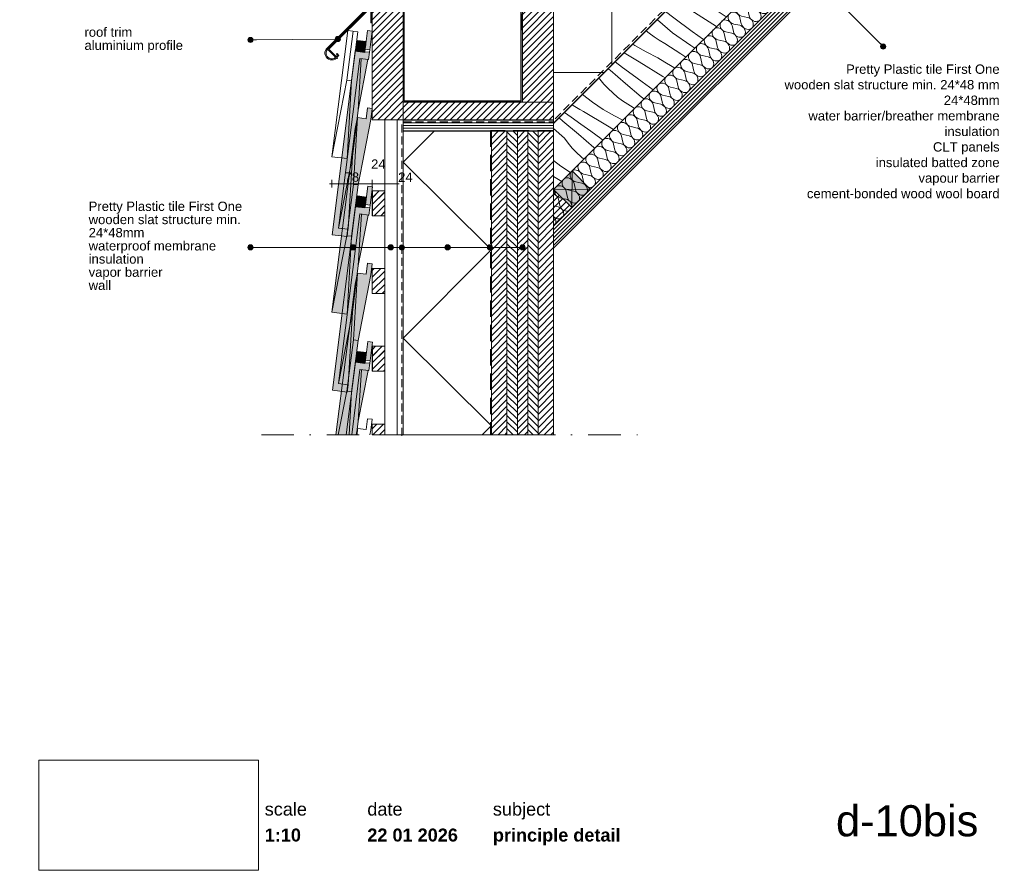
# Paper-space layout 'd-10bis principle detail' of a CAD drawing. Header units: millimetres. Extents: x 10 to 200, y 11 to 265.
# Tile 1 of 2: x 10 to 200, y 11 to 175. Entities that reach past the tile are written whole.
import ezdxf
from ezdxf.xclip import XClip

# ---------------------------------------------------------------- set-up
doc = ezdxf.new("R2010")
doc.units = ezdxf.units.MM
doc.header["$MEASUREMENT"] = 0
doc.header["$XCLIPFRAME"] = 0
for name, pattern in [('B0302', [12.51, 6.26, -3.125, 0, -3.125]), ('B0701', [2.3412, 1.56, -0.7812]), ('Streeplijn', [4.687, 3.125, -1.562]), ('Wipeout_Contour', [1000, 0, -1000])]:
    doc.linetypes.add(name, pattern=pattern)
for name, color, linetype in [('#01', 7, 'Continuous'), ('00 tegels', 7, 'Continuous'), ('Dim - 1_50_100', 7, 'Continuous'), ('Info - 1_50_100', 7, 'Continuous'), ('Info - 1_5_10', 7, 'Continuous'), ('Info - English', 7, 'Continuous')]:
    doc.layers.add(name, color=color, linetype=linetype)
doc.styles.add('GENERATED_STYLE_1', font='HelveticaNeue.ttc')
doc.styles.add('GENERATED_STYLE_2', font='HelveticaNeue.ttc')
doc.styles.add('GENERATED_STYLE_3', font='Helvetica.ttc')
picture_1 = doc.add_image_def('image1.png', size_in_pixel=(317, 159))
pattern_1 = [(45, (-843.179, -516.919), (-0.6363961, 0.6363961), [])]
pattern_2 = [(315, (-843.179, -516.919), (0.6363961, 0.6363961), [])]

# ---------------------------------------------------------------- blocks, each defined once
blk = doc.blocks.new('Drawing_1_1', base_point=(-200, 60))
at = {"color": 2, "linetype": 'Continuous', "lineweight": 0}
for s, insert, char_height, attachment_point, style in [('\\A1;{\\pql;\\fHelvetica Neue|b0|i0|c0|p0;\\W1.000000;scale}', (57.28, 24.14), 2.5, 1, 'GENERATED_STYLE_1'), ('\\A1;{\\pql;\\fHelvetica Neue|b0|i0|c0|p0;\\W1.000000;date}', (77.08, 24.14), 2.5, 1, 'GENERATED_STYLE_1'), ('\\A1;{\\pql;\\fHelvetica Neue|b0|i0|c0|p0;\\W1.000000;subject}', (101.31, 24.14), 2.5, 1, 'GENERATED_STYLE_1'), ('\\A1;{\\pqr;\\fHelvetica Neue|b0|i0|c0|p0;\\W1.000000;d-10bis}', (195, 23.65), 6, 3, 'GENERATED_STYLE_1'), ('\\A1;{\\pql;\\fHelvetica Neue|b1|i0|c0|p0;\\W1.000000;1:10}', (57.28, 19.14), 2.5, 1, 'GENERATED_STYLE_2'), ('\\A1;{\\pql;\\fHelvetica Neue|b1|i0|c0|p0;\\W1.000000;22 01 2026}', (77.08, 19.14), 2.5, 1, 'GENERATED_STYLE_2'), ('\\A1;{\\pql;\\fHelvetica Neue|b1|i0|c0|p0;\\W1.000000;principle detail}', (101.31, 19.14), 2.5, 1, 'GENERATED_STYLE_2')]:
    blk.add_mtext(s, dxfattribs=dict(at, insert=insert, char_height=char_height, attachment_point=attachment_point, style=style))
at = {"color": 254, "linetype": 'Wipeout_Contour', "lineweight": 0, "ltscale": 174.062972}
blk.add_wipeout([(13.71, 11.09), (56.11, 11.09), (56.11, 32.35), (13.71, 32.35)], dxfattribs=at)
at = {"color": 9, "lineweight": 0}
image = blk.add_image(picture_1, insert=(13.71, 11.09), size_in_units=(42.4, 21.27), dxfattribs=at)
image.set_boundary_path([(-0.5, -0.5), (316.5, 158.5)])
blk = doc.blocks.new('*X3')
at = {"layer": 'Info - 1_50_100', "color": 1, "linetype": 'Continuous', "lineweight": 0}
for p, q in [((165.25, 204.71), (163.7, 205.85)), ((164.85, 202.22), (162.07, 204.22)), ((167.63, 202.96), (165.25, 204.71)), ((162.11, 201.51), (160.47, 202.62)), ((165.17, 199.38), (162.11, 201.51)), ((168.31, 199.67), (164.85, 202.22)), ((159.73, 199.69), (158.4, 200.56)), ((161.09, 198.78), (159.73, 199.69)), ((169.41, 198.84), (168.31, 199.67)), ((156.94, 198.34), (156.48, 198.64)), ((161.38, 195.3), (156.94, 198.34)), ((162.44, 197.85), (161.09, 198.78)), ((164.66, 196.28), (162.43, 197.85)), ((167.96, 197.39), (165.17, 199.38)), ((155.57, 195), (154, 196.15)), ((165.93, 195.36), (164.66, 196.28)), ((155.26, 192.39), (152.31, 194.47)), ((159.14, 192.37), (155.57, 195)), ((163.99, 193.42), (161.38, 195.3)), ((152.93, 191.25), (150.61, 192.77)), ((158.74, 189.88), (155.26, 192.39)), ((161.34, 190.76), (159.14, 192.37)), ((149.51, 190), (148.48, 190.64)), ((156.01, 189.17), (152.93, 191.25)), ((150.83, 186), (146.6, 188.76)), ((150.89, 189.13), (149.51, 190)), ((152.26, 188.24), (150.89, 189.13)), ((153.63, 187.35), (152.26, 188.24)), ((158.21, 187.64), (156.01, 189.17)), ((159.73, 189.15), (158.74, 189.88)), ((145.89, 185.28), (144.3, 186.45)), ((154.98, 186.44), (153.63, 187.35)), ((156.19, 185.61), (154.98, 186.44)), ((145.64, 182.53), (142.53, 184.68)), ((149.47, 182.66), (145.89, 185.28)), ((154.24, 183.67), (150.83, 186)), ((143.71, 180.95), (140.71, 182.86)), ((149.15, 180.05), (145.64, 182.53)), ((151.64, 181.06), (149.47, 182.66)), ((139.21, 180.2), (138.43, 180.59)), ((146.82, 178.91), (143.71, 180.95)), ((140.22, 176.6), (136.65, 178.8)), ((140.62, 179.37), (139.21, 180.2)), ((142.01, 178.52), (140.62, 179.37)), ((148.41, 177.84), (146.82, 178.91)), ((150.01, 179.44), (149.15, 180.05)), ((136.22, 175.56), (134.59, 176.75)), ((143.4, 177.66), (142.01, 178.52)), ((144.78, 176.79), (143.4, 177.66)), ((146.16, 175.9), (144.78, 176.79)), ((136, 172.63), (133.05, 175.2)), ((139.79, 172.94), (136.22, 175.56)), ((144.43, 173.86), (140.22, 176.6)), ((146.35, 175.78), (146.16, 175.9)), ((131.46, 172.62), (130.92, 173.07)), ((141.94, 171.36), (139.79, 172.94)), ((132.42, 171.89), (131.46, 172.62)), ((133.43, 171.22), (132.42, 171.89)), ((134.47, 170.61), (133.43, 171.22)), ((139.54, 170.19), (136, 172.63)), ((128.72, 170.23), (128.33, 170.49)), ((130.88, 168.97), (128.72, 170.23)), ((137.61, 168.61), (134.47, 170.61)), ((140.26, 169.68), (139.54, 170.19)), ((129.53, 167.09), (126.63, 168.79)), ((133.11, 167.86), (130.88, 168.97)), ((134.51, 167.03), (133.11, 167.86)), ((138.56, 167.99), (137.61, 168.61)), ((123.94, 165.43), (123.58, 165.73)), ((126.93, 162.88), (123.94, 165.43)), ((126.31, 166), (124.88, 167.04)), ((128.21, 164.61), (126.31, 166)), ((134.11, 164.26), (129.53, 167.09)), ((135.91, 166.18), (134.51, 167.03)), ((136.43, 165.86), (135.91, 166.18)), ((121.94, 163.7), (121.77, 163.93)), ((122.72, 162.77), (121.94, 163.7)), ((130.11, 163.22), (128.21, 164.61)), ((134.55, 163.98), (134.11, 164.26)), ((123.55, 161.89), (122.72, 162.77)), ((124.43, 161.06), (123.55, 161.89)), ((129.9, 160.29), (126.93, 162.88)), ((132.24, 161.66), (130.11, 163.22)), ((120.54, 159.28), (118.61, 160.77)), ((125.35, 160.28), (124.43, 161.06)), ((126.32, 159.55), (125.35, 160.28)), ((130.47, 159.9), (129.9, 160.29)), ((116.79, 158.66), (116.61, 158.77)), ((117.45, 158.25), (116.79, 158.66)), ((118.12, 157.85), (117.45, 158.25)), ((118.79, 157.47), (118.12, 157.85)), ((122.61, 157.89), (120.54, 159.28)), ((124.77, 156.63), (122.61, 157.89)), ((127.33, 158.88), (126.32, 159.55)), ((128.37, 158.27), (127.33, 158.88)), ((128.66, 158.09), (128.37, 158.27)), ((114.82, 155.63), (114.08, 156.24)), ((116.4, 156.42), (115.16, 157.31)), ((118.3, 155.04), (116.4, 156.42)), ((123.43, 154.75), (118.79, 157.47)), ((126.4, 155.82), (124.77, 156.63)), ((115.11, 152.33), (113.03, 154.22)), ((117.83, 153.09), (114.82, 155.63)), ((120.21, 153.66), (118.3, 155.04)), ((124.6, 154.03), (123.43, 154.75)), ((115.84, 151.36), (115.11, 152.33)), ((120.82, 150.54), (117.83, 153.09)), ((122.11, 152.27), (120.21, 153.66)), ((122.53, 151.96), (122.11, 152.27)), ((116.62, 150.43), (115.84, 151.36)), ((117.45, 149.55), (116.62, 150.43)), ((120.98, 150.4), (120.82, 150.54)), ((118.33, 148.72), (117.45, 149.55)), ((118.85, 148.28), (118.33, 148.72)), ((114.44, 146.94), (113.03, 148.03)), ((116.28, 145.7), (114.44, 146.94)), ((114.59, 144.01), (113.03, 144.93))]:
    blk.add_line(p, q, dxfattribs=at)
blk = doc.blocks.new('*X4')
at = {"layer": 'Info - 1_50_100', "color": 9, "linetype": 'Continuous', "lineweight": 0}
for p, q in [((172.1, 197.27), (171.84, 198.43)), ((170.57, 195.74), (170.32, 196.91)), ((171.79, 196.96), (170.62, 197.21)), ((167.53, 192.7), (167.27, 193.86)), ((168.74, 193.91), (167.58, 194.17)), ((169.05, 194.22), (168.79, 195.39)), ((170.27, 195.44), (169.1, 195.69)), ((166, 191.17), (165.75, 192.34)), ((167.22, 192.39), (166.05, 192.64)), ((164.48, 189.65), (164.22, 190.82)), ((165.7, 190.87), (164.53, 191.12)), ((162.95, 188.12), (162.7, 189.29)), ((164.17, 189.34), (163.01, 189.6)), ((159.91, 185.08), (159.65, 186.25)), ((161.13, 186.3), (159.96, 186.55)), ((161.43, 186.6), (161.18, 187.77)), ((162.65, 187.82), (161.48, 188.07)), ((158.38, 183.55), (158.13, 184.72)), ((159.6, 184.77), (158.44, 185.03)), ((156.86, 182.03), (156.61, 183.2)), ((158.08, 183.25), (156.91, 183.5)), ((155.34, 180.51), (155.08, 181.68)), ((156.56, 181.73), (155.39, 181.98)), ((152.29, 177.46), (152.04, 178.63)), ((153.51, 178.68), (152.34, 178.93)), ((153.81, 178.98), (153.56, 180.15)), ((155.03, 180.2), (153.86, 180.46)), ((150.77, 175.94), (150.51, 177.1)), ((151.99, 177.16), (150.82, 177.41)), ((149.24, 174.41), (148.99, 175.58)), ((150.46, 175.63), (149.29, 175.89)), ((147.72, 172.89), (147.47, 174.06)), ((148.94, 174.11), (147.77, 174.36)), ((144.67, 169.84), (144.42, 171.01)), ((145.89, 171.06), (144.72, 171.32)), ((146.2, 171.37), (145.94, 172.53)), ((147.42, 172.59), (146.25, 172.84)), ((143.15, 168.32), (142.9, 169.49)), ((144.37, 169.54), (143.2, 169.79)), ((141.63, 166.8), (141.37, 167.96)), ((142.84, 168.01), (141.68, 168.27)), ((140.1, 165.27), (139.85, 166.44)), ((141.32, 166.49), (140.15, 166.75)), ((138.27, 163.44), (137.11, 163.7)), ((138.58, 163.75), (138.33, 164.92)), ((139.8, 164.97), (138.63, 165.22)), ((135.53, 160.7), (135.28, 161.87)), ((136.75, 161.92), (135.58, 162.17)), ((137.06, 162.23), (136.8, 163.39)), ((134.01, 159.18), (133.75, 160.35)), ((135.23, 160.4), (134.06, 160.65)), ((132.49, 157.66), (132.23, 158.82)), ((133.7, 158.87), (132.54, 159.13)), ((130.66, 155.83), (129.49, 156.08)), ((130.96, 156.13), (130.71, 157.3)), ((132.18, 157.35), (131.01, 157.6)), ((127.91, 153.08), (127.66, 154.25)), ((129.13, 154.3), (127.97, 154.56)), ((129.44, 154.61), (129.18, 155.78)), ((126.39, 151.56), (126.14, 152.73)), ((127.61, 152.78), (126.44, 153.03)), ((124.87, 150.04), (124.61, 151.21)), ((126.09, 151.26), (124.92, 151.51)), ((123.04, 148.21), (121.87, 148.46)), ((123.34, 148.51), (123.09, 149.68)), ((124.56, 149.73), (123.4, 149.99)), ((120.3, 145.47), (120.04, 146.64)), ((121.52, 146.69), (120.35, 146.94)), ((121.82, 146.99), (121.57, 148.16)), ((118.77, 143.94), (118.52, 145.11)), ((119.99, 145.16), (118.82, 145.42)), ((117.25, 142.42), (117, 143.59)), ((118.47, 143.64), (117.3, 143.89)), ((115.42, 140.59), (114.25, 140.85)), ((115.73, 140.9), (115.47, 142.06)), ((116.95, 142.12), (115.78, 142.37)), ((113.9, 139.07), (113.03, 139.26)), ((114.2, 139.37), (113.95, 140.54))]:
    blk.add_line(p, q, dxfattribs=at)
for centre, start_param, end_param in [((170.7, 198.36), 4.068888, 6.185981), ((169.18, 196.83), 0.097204, 2.214297), ((169.18, 196.83), 4.068888, 6.185981), ((170.7, 198.36), 0.097204, 2.214297), ((172.22, 199.88), 1.436385, 1.705208), ((167.65, 195.31), 0.097204, 2.214297), ((167.65, 195.31), 4.068888, 6.185981), ((171.71, 195.82), 0.927295, 2.955473), ((171.71, 195.82), 3.327712, 5.35589), ((173.24, 197.34), 0.927295, 2.955473), ((166.13, 193.79), 0.097204, 2.214297), ((166.13, 193.79), 4.068888, 6.185981), ((168.67, 192.77), 3.327712, 5.35589), ((170.19, 194.29), 0.927295, 2.955473), ((170.19, 194.29), 3.327712, 5.35589), ((163.08, 190.74), 4.068888, 6.185981), ((164.61, 192.26), 0.097204, 2.214297), ((164.61, 192.26), 4.068888, 6.185981), ((167.14, 191.25), 3.327712, 5.35589), ((168.67, 192.77), 0.927295, 2.955473), ((161.56, 189.22), 0.097204, 2.214297), ((161.56, 189.22), 4.068888, 6.185981), ((163.08, 190.74), 0.097204, 2.214297), ((165.62, 189.72), 3.327712, 5.35589), ((167.14, 191.25), 0.927295, 2.955473), ((160.03, 187.69), 0.097204, 2.214297), ((160.03, 187.69), 4.068888, 6.185981), ((164.1, 188.2), 0.927295, 2.955473), ((164.1, 188.2), 3.327712, 5.35589), ((165.62, 189.72), 0.927295, 2.955473), ((158.51, 186.17), 0.097204, 2.214297), ((158.51, 186.17), 4.068888, 6.185981), ((161.05, 185.15), 3.327712, 5.35589), ((162.57, 186.68), 0.927295, 2.955473), ((162.57, 186.68), 3.327712, 5.35589), ((155.46, 183.12), 4.068888, 6.185981), ((156.99, 184.65), 0.097204, 2.214297), ((156.99, 184.65), 4.068888, 6.185981), ((159.53, 183.63), 3.327712, 5.35589), ((161.05, 185.15), 0.927295, 2.955473), ((153.94, 181.6), 0.097204, 2.214297), ((153.94, 181.6), 4.068888, 6.185981), ((155.46, 183.12), 0.097204, 2.214297), ((158, 182.11), 3.327712, 5.35589), ((159.53, 183.63), 0.927295, 2.955473), ((152.42, 180.08), 0.097204, 2.214297), ((152.42, 180.08), 4.068888, 6.185981), ((156.48, 180.58), 0.927295, 2.955473), ((156.48, 180.58), 3.327712, 5.35589), ((158, 182.11), 0.927295, 2.955473), ((150.89, 178.55), 0.097204, 2.214297), ((150.89, 178.55), 4.068888, 6.185981), ((153.43, 177.54), 3.327712, 5.35589), ((154.96, 179.06), 0.927295, 2.955473), ((154.96, 179.06), 3.327712, 5.35589), ((147.85, 175.51), 4.068888, 6.185981), ((149.37, 177.03), 0.097204, 2.214297), ((149.37, 177.03), 4.068888, 6.185981), ((151.91, 176.01), 3.327712, 5.35589), ((153.43, 177.54), 0.927295, 2.955473), ((146.32, 173.98), 4.068888, 6.185981), ((147.85, 175.51), 0.097204, 2.214297), ((150.39, 174.49), 3.327712, 5.35589), ((151.91, 176.01), 0.927295, 2.955473), ((144.8, 172.46), 0.097204, 2.214297), ((144.8, 172.46), 4.068888, 6.185981), ((146.32, 173.98), 0.097204, 2.214297), ((148.86, 172.97), 3.327712, 5.35589), ((150.39, 174.49), 0.927295, 2.955473), ((143.28, 170.93), 0.097204, 2.214297), ((143.28, 170.93), 4.068888, 6.185981), ((145.82, 169.92), 3.327712, 5.35589), ((147.34, 171.44), 0.927295, 2.955473), ((147.34, 171.44), 3.327712, 5.35589), ((148.86, 172.97), 0.927295, 2.955473), ((140.23, 167.89), 4.068888, 6.185981), ((141.75, 169.41), 0.097204, 2.214297), ((141.75, 169.41), 4.068888, 6.185981), ((144.29, 168.4), 3.327712, 5.35589), ((145.82, 169.92), 0.927295, 2.955473), ((138.71, 166.36), 4.068888, 6.185981), ((140.23, 167.89), 0.097204, 2.214297), ((142.77, 166.87), 3.327712, 5.35589), ((144.29, 168.4), 0.927295, 2.955473), ((137.18, 164.84), 0.097204, 2.214297), ((137.18, 164.84), 4.068888, 6.185981), ((138.71, 166.36), 0.097204, 2.214297), ((141.25, 165.35), 3.327712, 5.35589), ((142.77, 166.87), 0.927295, 2.955473), ((135.66, 163.32), 0.097204, 2.214297), ((135.66, 163.32), 4.068888, 6.185981), ((138.2, 162.3), 3.327712, 5.35589), ((139.72, 163.83), 0.927295, 2.955473), ((139.72, 163.83), 3.327712, 5.35589), ((141.25, 165.35), 0.927295, 2.955473), ((132.61, 160.27), 4.068888, 6.185981), ((134.14, 161.79), 0.097204, 2.214297), ((134.14, 161.79), 4.068888, 6.185981), ((136.67, 160.78), 3.327712, 5.35589), ((138.2, 162.3), 0.927295, 2.955473), ((131.09, 158.75), 4.068888, 6.185981), ((132.61, 160.27), 0.097204, 2.214297), ((135.15, 159.25), 3.327712, 5.35589), ((136.67, 160.78), 0.927295, 2.955473), ((129.57, 157.22), 0.097204, 2.214297), ((129.57, 157.22), 4.068888, 6.185981), ((131.09, 158.75), 0.097204, 2.214297), ((133.63, 157.73), 3.327712, 5.35589), ((135.15, 159.25), 0.927295, 2.955473), ((128.04, 155.7), 0.097204, 2.214297), ((128.04, 155.7), 4.068888, 6.185981), ((130.58, 154.68), 3.327712, 5.35589), ((132.1, 156.21), 0.927295, 2.955473), ((132.1, 156.21), 3.327712, 5.35589), ((133.63, 157.73), 0.927295, 2.955473), ((126.52, 154.18), 0.097204, 2.214297), ((126.52, 154.18), 4.068888, 6.185981), ((129.06, 153.16), 3.327712, 5.35589), ((130.58, 154.68), 0.927295, 2.955473), ((123.47, 151.13), 4.068888, 6.185981), ((124.99, 152.65), 0.097204, 2.214297), ((124.99, 152.65), 4.068888, 6.185981), ((127.53, 151.64), 3.327712, 5.35589), ((129.06, 153.16), 0.927295, 2.955473), ((121.95, 149.61), 0.097204, 2.214297), ((121.95, 149.61), 4.068888, 6.185981), ((123.47, 151.13), 0.097204, 2.214297), ((126.01, 150.11), 3.327712, 5.35589), ((127.53, 151.64), 0.927295, 2.955473), ((120.42, 148.08), 0.097204, 2.214297), ((120.42, 148.08), 4.068888, 6.185981), ((122.96, 147.07), 3.327712, 5.35589), ((124.49, 148.59), 0.927295, 2.955473), ((124.49, 148.59), 3.327712, 5.35589), ((126.01, 150.11), 0.927295, 2.955473), ((118.9, 146.56), 0.097204, 2.214297), ((118.9, 146.56), 4.068888, 6.185981), ((121.44, 145.54), 3.327712, 5.35589), ((122.96, 147.07), 0.927295, 2.955473), ((115.85, 143.51), 4.068888, 6.185981), ((117.38, 145.04), 0.097204, 2.214297), ((117.38, 145.04), 4.068888, 6.185981), ((119.92, 144.02), 3.327712, 5.35589), ((121.44, 145.54), 0.927295, 2.955473), ((114.33, 141.99), 0.097204, 2.214297), ((114.33, 141.99), 4.068888, 6.185981), ((115.85, 143.51), 0.097204, 2.214297), ((118.39, 142.5), 3.327712, 5.35589), ((119.92, 144.02), 0.927295, 2.955473), ((112.81, 140.47), 4.068888, 5.233049), ((116.87, 140.97), 0.927295, 2.955473), ((116.87, 140.97), 3.327712, 5.35589), ((118.39, 142.5), 0.927295, 2.955473), ((113.82, 137.93), 3.327712, 5.35589), ((115.35, 139.45), 0.927295, 2.955473), ((115.35, 139.45), 3.327712, 5.35589), ((113.82, 137.93), 1.530269, 2.955473), ((112.3, 136.4), 3.327712, 4.751554), ((112.3, 136.4), 2.9488, 2.955473)]:
    blk.add_ellipse(centre, major_axis=(-0.889, 0.889), ratio=0.85707, start_param=start_param, end_param=end_param, dxfattribs=at)
blk = doc.blocks.new('Drawing_2_1', base_point=(-843.18, -516.92))
at = {"color": 254, "linetype": 'Wipeout_Contour', "lineweight": 0, "ltscale": 876.726044}
blk.add_wipeout([(10, 67.88), (200, 67.88), (200, 265.21), (10, 265.21)], dxfattribs=at)
at = {"layer": '#01', "linetype": 'Continuous', "lineweight": 0, "true_color": 0x000000}
for points in [[(54.02, 171.29), (54.06, 171.1), (54.16, 170.94), (54.33, 170.83), (54.52, 170.79), (54.71, 170.83), (54.87, 170.94), (54.98, 171.1), (55.02, 171.29), (54.98, 171.48), (54.87, 171.64), (54.71, 171.75), (54.52, 171.79), (54.33, 171.75), (54.16, 171.64), (54.06, 171.48)], [(70.89, 171.47), (70.93, 171.28), (71.04, 171.11), (71.2, 171.01), (71.39, 170.97), (71.58, 171.01), (71.74, 171.11), (71.85, 171.28), (71.89, 171.47), (71.85, 171.66), (71.74, 171.82), (71.58, 171.93), (71.39, 171.97), (71.2, 171.93), (71.04, 171.82), (70.93, 171.66)], [(176.14, 170.02), (176.18, 169.83), (176.29, 169.67), (176.45, 169.56), (176.64, 169.52), (176.83, 169.56), (176.99, 169.67), (177.1, 169.83), (177.14, 170.02), (177.1, 170.21), (176.99, 170.38), (176.83, 170.49), (176.64, 170.52), (176.45, 170.49), (176.29, 170.38), (176.18, 170.21)], [(54.02, 131.27), (54.06, 131.08), (54.16, 130.92), (54.33, 130.81), (54.52, 130.77), (54.71, 130.81), (54.87, 130.92), (54.98, 131.08), (55.02, 131.27), (54.98, 131.46), (54.87, 131.62), (54.71, 131.73), (54.52, 131.77), (54.33, 131.73), (54.16, 131.62), (54.06, 131.46)], [(73.84, 131.27), (73.88, 131.08), (73.99, 130.92), (74.15, 130.81), (74.34, 130.77), (74.53, 130.81), (74.7, 130.92), (74.8, 131.08), (74.84, 131.27), (74.8, 131.46), (74.7, 131.62), (74.53, 131.73), (74.34, 131.77), (74.15, 131.73), (73.99, 131.62), (73.88, 131.46)], [(81.09, 131.27), (81.13, 131.08), (81.24, 130.92), (81.4, 130.81), (81.59, 130.77), (81.79, 130.81), (81.95, 130.92), (82.06, 131.08), (82.09, 131.27), (82.06, 131.46), (81.95, 131.62), (81.79, 131.73), (81.59, 131.77), (81.4, 131.73), (81.24, 131.62), (81.13, 131.46)], [(83.23, 131.24), (83.27, 131.05), (83.37, 130.89), (83.54, 130.78), (83.73, 130.74), (83.92, 130.78), (84.08, 130.89), (84.19, 131.05), (84.23, 131.24), (84.19, 131.44), (84.08, 131.6), (83.92, 131.71), (83.73, 131.74), (83.54, 131.71), (83.37, 131.6), (83.27, 131.44)], [(92.08, 131.27), (92.12, 131.08), (92.23, 130.92), (92.39, 130.81), (92.58, 130.77), (92.77, 130.81), (92.93, 130.92), (93.04, 131.08), (93.08, 131.27), (93.04, 131.46), (92.93, 131.62), (92.77, 131.73), (92.58, 131.77), (92.39, 131.73), (92.23, 131.62), (92.12, 131.46)], [(100.23, 131.27), (100.27, 131.08), (100.37, 130.92), (100.54, 130.81), (100.73, 130.77), (100.92, 130.81), (101.08, 130.92), (101.19, 131.08), (101.23, 131.27), (101.19, 131.46), (101.08, 131.62), (100.92, 131.73), (100.73, 131.77), (100.54, 131.73), (100.37, 131.62), (100.27, 131.46)], [(106.54, 131.27), (106.58, 131.08), (106.69, 130.92), (106.85, 130.81), (107.04, 130.77), (107.23, 130.81), (107.4, 130.92), (107.5, 131.08), (107.54, 131.27), (107.5, 131.46), (107.4, 131.62), (107.23, 131.73), (107.04, 131.77), (106.85, 131.73), (106.69, 131.62), (106.58, 131.46)]]:
    blk.add_hatch(color=18, dxfattribs=at).paths.add_polyline_path(points)
at = {"layer": '00 tegels', "linetype": 'Continuous', "lineweight": 0, "true_color": 0xe4e7e8}
for points in [[(78.03, 172.97), (77.13, 173.08), (76.68, 169.51), (77.58, 169.4)], [(78.03, 172.97), (77.13, 173.08), (76.68, 169.51), (77.58, 169.4)], [(73.18, 133.36), (73.35, 134.76), (71.5, 135), (75.62, 167.71), (77.34, 167.49), (77.52, 168.91), (76.62, 169.02), (76.6, 168.87), (74.76, 169.1), (70.3, 133.72)], [(73.18, 133.36), (73.35, 134.76), (71.5, 135), (75.62, 167.71), (77.34, 167.49), (77.52, 168.91), (76.62, 169.02), (76.6, 168.87), (74.76, 169.1), (70.3, 133.72)], [(78.06, 142.97), (77.16, 143.08), (76.71, 139.51), (77.61, 139.4)], [(78.06, 142.97), (77.16, 143.08), (76.71, 139.51), (77.61, 139.4)], [(73.21, 103.36), (73.38, 104.76), (71.53, 105), (75.66, 137.71), (77.37, 137.49), (77.55, 138.91), (76.65, 139.02), (76.63, 138.87), (74.79, 139.1), (70.33, 103.72)], [(73.21, 103.36), (73.38, 104.76), (71.53, 105), (75.66, 137.71), (77.37, 137.49), (77.55, 138.91), (76.65, 139.02), (76.63, 138.87), (74.79, 139.1), (70.33, 103.72)], [(78.06, 112.97), (77.16, 113.08), (76.71, 109.51), (77.61, 109.4)], [(74.07, 95.11), (75.66, 107.71), (77.37, 107.49), (77.55, 108.91), (76.65, 109.02), (76.63, 108.87), (74.79, 109.1), (73.03, 95.11)]]:
    blk.add_hatch(color=254, dxfattribs=at).paths.add_polyline_path(points)
at = {"layer": '00 tegels', "linetype": 'Continuous', "lineweight": 0, "true_color": 0xffffff}
for points in [[(73.18, 118.39), (74.05, 133.4), (75.3, 143.32), (77.76, 155.97), (78.03, 158.09), (77.13, 158.21), (76.87, 156.1), (75.17, 156.32), (74.75, 154.2), (70.21, 118.76)], [(73.57, 95.11), (74.05, 103.4), (75.3, 113.32), (77.76, 125.97), (78.03, 128.09), (77.13, 128.21), (76.87, 126.1), (75.17, 126.32), (74.75, 124.2), (71.02, 95.11)]]:
    blk.add_hatch(color=7, dxfattribs=at).paths.add_polyline_path(points)
at = {"layer": 'Info - 1_50_100', "linetype": 'Continuous', "lineweight": 0, "true_color": 0x000000}
h = blk.add_hatch(dxfattribs=at)
h.set_pattern_fill('415_Isolatie_ruit_0001', color=18, style=0, pattern_type=2)
h.set_pattern_definition([(89.85, (148.23, 188.964), (-23.936, 0.063), []), (359.85, (148.23, 188.964), (0.064, 24.063), [])])
h.paths.add_polyline_path([(164.18, 206.41), (146.69, 223.91), (113.03, 191.24), (113.03, 155.25)])
h = blk.add_hatch(dxfattribs=at)
h.set_pattern_fill('930_Lijnen_vert_200_0001', color=18, style=0, pattern_type=2)
h.set_pattern_definition([(225, (180.6338, 188.4227), (-0.3850825, 0.3850825), [])])
h.paths.add_polyline_path([(176.24, 194.35), (174.12, 196.48), (113.03, 135.38), (113.03, 131.14)])
h = blk.add_hatch(dxfattribs=at)
h.set_pattern_fill('325_Houtachtig_plaatmate_E0', color=18, style=0, pattern_type=2)
h.set_pattern_definition([(0, (167.1837, 154.78106), (0, 0.5), [])])
h.paths.add_polyline_path([(113.03, 153.68), (113.03, 155.88), (84.03, 155.88), (84.03, 153.68)])
h = blk.add_hatch(dxfattribs=at)
h.set_pattern_fill('415_Isolatie_ruit_0001', color=18, style=0, pattern_type=2)
h.set_pattern_definition([(45.15, (84.026, 147.692), (-16.97, 16.881), []), (135.15, (84.026, 147.692), (16.97, 17.06), [])])
h.paths.add_polyline_path([(84.03, 153.68), (84.03, 95.11), (101.03, 95.11), (101.03, 153.68)])
h = blk.add_hatch(dxfattribs=at)
h.set_pattern_fill('310_Naaldhout__01__0001', color=18, style=0, pattern_type=2)
h.set_pattern_definition(pattern_1)
h.paths.add_polyline_path([(101.03, 153.68), (101.03, 95.11), (104.03, 95.11), (104.03, 153.68)])
h = blk.add_hatch(dxfattribs=at)
h.set_pattern_fill('310_Naaldhout__02__0001', color=18, style=0, pattern_type=2)
h.set_pattern_definition(pattern_2)
h.paths.add_polyline_path([(104.03, 153.68), (104.03, 95.11), (106.03, 95.11), (106.03, 153.68)])
h = blk.add_hatch(dxfattribs=at)
h.set_pattern_fill('310_Naaldhout__01__0001', color=18, style=0, pattern_type=2)
h.set_pattern_definition(pattern_1)
h.paths.add_polyline_path([(106.03, 153.68), (106.03, 95.11), (108.03, 95.11), (108.03, 153.68)])
h = blk.add_hatch(dxfattribs=at)
h.set_pattern_fill('310_Naaldhout__02__0001', color=18, style=0, pattern_type=2)
h.set_pattern_definition(pattern_2)
h.paths.add_polyline_path([(108.03, 153.68), (108.03, 95.11), (110.03, 95.11), (110.03, 153.68)])
h = blk.add_hatch(dxfattribs=at)
h.set_pattern_fill('310_Naaldhout__01__0001', color=18, style=0, pattern_type=2)
h.set_pattern_definition(pattern_1)
h.paths.add_polyline_path([(110.03, 153.68), (110.03, 95.11), (113.03, 95.11), (113.03, 153.68)])
at = {"layer": 'Info - 1_50_100', "linetype": 'Continuous', "lineweight": 0, "true_color": 0xffffff}
blk.add_hatch(color=7, dxfattribs=at).paths.add_polyline_path([(120.09, 142.51), (116.58, 146.01), (113.03, 142.45), (116.53, 138.95)])
at = {"layer": 'Info - 1_5_10', "linetype": 'Continuous', "lineweight": 0, "true_color": 0x99a3a6}
h = blk.add_hatch(dxfattribs=at)
h.set_pattern_fill('310_Naaldhout__01__0001', color=253, style=0, pattern_type=2)
h.set_pattern_definition(pattern_1)
h.paths.add_polyline_path([(107.03, 185.24), (107.03, 159.28), (113.03, 159.28), (113.03, 191.24)])
h = blk.add_hatch(dxfattribs=at)
h.set_pattern_fill('310_Naaldhout__01__0001', color=253, style=0, pattern_type=2)
h.set_pattern_definition(pattern_1)
h.paths.add_polyline_path([(78.03, 178.1), (78.03, 155.88), (84.03, 155.88), (84.03, 184.1)])
at = {"layer": 'Info - 1_5_10', "linetype": 'Continuous', "lineweight": 0, "true_color": 0xe9ebeb}
for points in [[(75.16, 171.19), (74.76, 169.1), (76.6, 168.87), (76.87, 170.97)], [(75.16, 171.19), (74.76, 169.1), (76.6, 168.87), (76.87, 170.97)], [(75.5, 167.72), (71.5, 135), (73.35, 134.76), (74.18, 148.77), (75.31, 157.77), (77.2, 167.51)], [(75.5, 167.72), (71.5, 135), (73.35, 134.76), (74.18, 148.77), (75.31, 157.77), (77.2, 167.51)], [(75.2, 141.19), (74.79, 139.1), (76.63, 138.87), (76.9, 140.97)], [(75.2, 141.19), (74.79, 139.1), (76.63, 138.87), (76.9, 140.97)], [(75.53, 137.72), (71.53, 105), (73.38, 104.76), (74.21, 118.77), (75.34, 127.77), (77.24, 137.51)], [(75.53, 137.72), (71.53, 105), (73.38, 104.76), (74.21, 118.77), (75.34, 127.77), (77.24, 137.51)], [(75.2, 111.19), (74.79, 109.1), (76.63, 108.87), (76.9, 110.97)], [(75.53, 107.72), (73.99, 95.11), (75.01, 95.11), (75.34, 97.77), (77.24, 107.51)]]:
    blk.add_hatch(color=254, dxfattribs=at).paths.add_polyline_path(points)
at = {"layer": 'Info - 1_5_10', "linetype": 'Continuous', "lineweight": 0, "true_color": 0x99a3a6}
h = blk.add_hatch(dxfattribs=at)
h.set_pattern_fill('310_Naaldhout__01__0001', color=253, style=0, pattern_type=2)
h.set_pattern_definition(pattern_1)
h.paths.add_polyline_path([(84.03, 159.28), (84.03, 155.88), (113.03, 155.88), (113.03, 159.28)])
h = blk.add_hatch(dxfattribs=at)
h.set_pattern_fill('310_Naaldhout__01__0001', color=253, style=0, pattern_type=2)
h.set_pattern_definition(pattern_1)
h.paths.add_polyline_path([(78.03, 142.18), (78.03, 137.38), (80.43, 137.38), (80.43, 142.18)])
h = blk.add_hatch(dxfattribs=at)
h.set_pattern_fill('310_Naaldhout__01__0001', color=253, style=0, pattern_type=2)
h.set_pattern_definition(pattern_1)
h.paths.add_polyline_path([(78.06, 142.18), (78.06, 137.38), (80.46, 137.38), (80.46, 142.18)])
h = blk.add_hatch(dxfattribs=at)
h.set_pattern_fill('310_Naaldhout__01__0001', color=253, style=0, pattern_type=2)
h.set_pattern_definition(pattern_1)
h.paths.add_polyline_path([(113.03, 135.52), (116.52, 138.96), (113.03, 142.45), (113.03, 137.17)])
h = blk.add_hatch(dxfattribs=at)
h.set_pattern_fill('310_Naaldhout__01__0001', color=253, style=0, pattern_type=2)
h.set_pattern_definition(pattern_1)
h.paths.add_polyline_path([(78.03, 127.18), (78.03, 122.38), (80.43, 122.38), (80.43, 127.18)])
h = blk.add_hatch(dxfattribs=at)
h.set_pattern_fill('310_Naaldhout__01__0001', color=253, style=0, pattern_type=2)
h.set_pattern_definition(pattern_1)
h.paths.add_polyline_path([(78.03, 112.18), (78.03, 107.38), (80.43, 107.38), (80.43, 112.18)])
h = blk.add_hatch(dxfattribs=at)
h.set_pattern_fill('310_Naaldhout__01__0001', color=253, style=0, pattern_type=2)
h.set_pattern_definition(pattern_1)
h.paths.add_polyline_path([(78.06, 112.18), (78.06, 107.38), (80.46, 107.38), (80.46, 112.18)])
h = blk.add_hatch(dxfattribs=at)
h.set_pattern_fill('310_Naaldhout__01__0001', color=253, style=0, pattern_type=2)
h.set_pattern_definition(pattern_1)
h.paths.add_polyline_path([(78.03, 97.18), (78.03, 95.11), (80.43, 95.11), (80.43, 97.18)])
at = {"layer": '#01', "color": 9, "linetype": 'Continuous', "lineweight": 0}
for p, q in [((127.08, 219.59), (176.77, 169.9)), ((70.89, 171.46), (54.52, 171.29)), ((55.02, 171.29), (55.7, 171.3)), ((76.68, 169.51), (76.62, 169.02)), ((76.68, 169.51), (76.62, 169.02)), ((77.58, 169.4), (77.52, 168.91)), ((77.58, 169.4), (77.52, 168.91)), ((176.29, 170.38), (175.81, 170.86)), ((76.71, 139.51), (76.65, 139.02)), ((76.71, 139.51), (76.65, 139.02)), ((77.61, 139.4), (77.55, 138.91)), ((77.61, 139.4), (77.55, 138.91)), ((73.84, 131.27), (54.52, 131.27)), ((106.54, 131.27), (54.52, 131.27)), ((81.09, 131.27), (55.01, 131.27)), ((100.23, 131.27), (55.01, 131.27)), ((83.23, 131.24), (55.01, 131.27)), ((55.02, 131.27), (56.21, 131.27)), ((92.08, 131.27), (63.41, 131.27)), ((76.71, 109.51), (76.65, 109.02)), ((77.61, 109.4), (77.55, 108.91))]:
    blk.add_line(p, q, dxfattribs=at)
at = {"layer": '#01', "color": 9, "linetype": 'B0302', "lineweight": 0, "flags": 128}
blk.add_lwpolyline([(56.67, 95.11), (130.89, 95.11)], dxfattribs=at)
at = {"layer": '#01', "color": 1, "linetype": 'Continuous', "lineweight": 0}
for centre in [(54.52, 171.29), (71.39, 171.47), (176.64, 170.02), (54.52, 131.27), (74.34, 131.27), (81.59, 131.27), (83.73, 131.24), (92.58, 131.27), (100.73, 131.27), (107.04, 131.27)]:
    blk.add_circle(centre, 0.5, dxfattribs=at)
at = {"layer": '00 tegels', "color": 253, "linetype": 'Continuous', "lineweight": 0, "true_color": 0x99a3a6}
for p, q in [((70.21, 148.76), (73.33, 173.09)), ((73.15, 163.51), (74.34, 172.96)), ((74.34, 172.96), (73.15, 163.51)), ((73.33, 173.09), (75.24, 172.85)), ((75.24, 172.85), (74.05, 163.4)), ((70.21, 148.76), (73.15, 163.51)), ((73.15, 163.51), (70.21, 148.76)), ((74.05, 163.4), (73.15, 163.51)), ((73.15, 163.51), (74.05, 163.4)), ((74.05, 163.4), (73.18, 148.39)), ((76.87, 156.1), (77.13, 158.21)), ((77.13, 158.21), (78.03, 158.09)), ((78.03, 158.09), (77.76, 155.97)), ((74.4, 143.43), (75.17, 156.32)), ((75.17, 156.32), (74.4, 143.43)), ((74.75, 154.2), (75.17, 156.32)), ((75.17, 156.32), (76.87, 156.1)), ((77.76, 155.97), (75.3, 143.32)), ((70.21, 118.76), (74.75, 154.2)), ((73.18, 148.39), (70.21, 148.76)), ((73.15, 133.51), (74.4, 143.43)), ((74.4, 143.43), (73.15, 133.51)), ((75.3, 143.32), (74.05, 133.4)), ((75.3, 143.32), (74.4, 143.43)), ((74.4, 143.43), (75.3, 143.32)), ((70.21, 118.76), (73.15, 133.51)), ((73.15, 133.51), (70.21, 118.76)), ((74.05, 133.4), (73.15, 133.51)), ((73.15, 133.51), (74.05, 133.4)), ((74.05, 133.4), (73.18, 118.39)), ((76.87, 126.1), (77.13, 128.21)), ((77.13, 128.21), (78.03, 128.09)), ((78.03, 128.09), (77.76, 125.97)), ((74.4, 113.43), (75.17, 126.32)), ((75.17, 126.32), (74.4, 113.43)), ((74.75, 124.2), (75.17, 126.32)), ((75.17, 126.32), (76.87, 126.1)), ((77.76, 125.97), (75.3, 113.32)), ((71.02, 95.11), (74.75, 124.2)), ((73.18, 118.39), (70.21, 118.76)), ((73.15, 103.51), (74.4, 113.43)), ((74.4, 113.43), (73.15, 103.51)), ((75.3, 113.32), (74.05, 103.4)), ((75.3, 113.32), (74.4, 113.43)), ((74.4, 113.43), (75.3, 113.32)), ((71.48, 95.11), (73.15, 103.51)), ((73.15, 103.51), (71.48, 95.11)), ((74.05, 103.4), (73.15, 103.51)), ((73.15, 103.51), (74.05, 103.4)), ((74.05, 103.4), (73.57, 95.11)), ((76.87, 96.11), (77.13, 98.22)), ((77.13, 98.22), (78.03, 98.1)), ((78.03, 98.1), (77.76, 95.98)), ((74.93, 95.11), (75.17, 96.33)), ((75.17, 96.33), (75.1, 95.11)), ((75.17, 96.33), (76.87, 96.11)), ((77.76, 95.98), (77.59, 95.11))]:
    blk.add_line(p, q, dxfattribs=at)
at = {"layer": '00 tegels', "color": 9, "linetype": 'Continuous', "lineweight": 0, "flags": 128}
for points in [[(106.98, 186.17), (106.98, 159.33), (84.03, 159.33), (84.03, 184.1), (69.49, 169.56), (69.34, 169.41), (69.2, 169.17), (69.11, 168.86), (69.11, 168.57), (69.18, 168.34), (69.32, 168.1), (69.52, 167.9), (69.83, 167.72), (70.07, 167.65), (70.36, 167.65), (70.68, 167.74), (70.9, 167.88), (71.33, 168.31), (71.11, 168.53), (71.24, 168.66), (71.59, 168.31), (71.22, 167.94), (71.35, 167.8), (71.24, 167.68), (71.12, 167.8), (70.87, 167.61), (70.57, 167.48), (70.25, 167.43), (69.92, 167.47), (69.61, 167.57), (69.35, 167.75), (69.13, 168), (68.98, 168.29), (68.9, 168.6), (68.9, 168.92), (68.98, 169.23), (69.15, 169.52), (72.71, 173.09), (84.21, 184.58), (84.21, 159.55), (106.71, 159.55), (106.71, 186.17)], [(71.09, 168.07), (69.67, 169.48), (77.76, 177.57), (77.76, 174.61), (77.96, 174.61), (77.96, 177.99)], [(76.87, 170.97), (75.16, 171.19), (74.76, 169.1)], [(76.87, 170.97), (75.16, 171.19), (74.76, 169.1)], [(70.97, 167.95), (69.42, 169.5)], [(76.8, 170.41), (76.73, 169.91)], [(76.8, 170.41), (76.73, 169.91)], [(77.2, 167.51), (75.31, 157.77), (75.9, 167.67)], [(77.2, 167.51), (75.31, 157.77), (75.9, 167.67)], [(74.21, 148.77), (75.34, 157.77)], [(74.21, 148.77), (75.34, 157.77)], [(76.9, 140.97), (75.2, 141.19), (74.79, 139.1)], [(76.9, 140.97), (75.2, 141.19), (74.79, 139.1)], [(76.83, 140.41), (76.76, 139.91)], [(76.83, 140.41), (76.76, 139.91)], [(77.24, 137.51), (75.34, 127.77), (75.93, 137.67)], [(77.24, 137.51), (75.34, 127.77), (75.93, 137.67)], [(74.21, 118.77), (75.34, 127.77)], [(74.21, 118.77), (75.34, 127.77)], [(76.9, 110.97), (75.2, 111.19), (74.79, 109.1)], [(76.83, 110.41), (76.76, 109.91)], [(77.24, 107.51), (75.34, 97.77), (75.93, 107.67)], [(75.01, 95.11), (75.34, 97.77)]]:
    blk.add_lwpolyline(points, dxfattribs=at)
at = {"layer": '00 tegels', "color": 2, "linetype": 'Continuous', "lineweight": 0, "flags": 128}
for points in [[(78.03, 172.97), (77.13, 173.08), (76.68, 169.51), (77.58, 169.4)], [(73.18, 133.36), (73.35, 134.76), (71.5, 135), (75.62, 167.71), (77.34, 167.49), (77.52, 168.91), (76.62, 169.02), (76.6, 168.87), (74.76, 169.1), (70.3, 133.72)], [(78.06, 142.97), (77.16, 143.08), (76.71, 139.51), (77.61, 139.4)], [(73.21, 103.36), (73.38, 104.76), (71.53, 105), (75.66, 137.71), (77.37, 137.49), (77.55, 138.91), (76.65, 139.02), (76.63, 138.87), (74.79, 139.1), (70.33, 103.72)]]:
    blk.add_lwpolyline(points, close=True, dxfattribs=at)
at = {"layer": '00 tegels', "color": 1, "linetype": 'Continuous', "lineweight": 0, "flags": 128}
for points in [[(78.03, 172.97), (77.13, 173.08), (76.68, 169.51), (77.58, 169.4)], [(73.18, 133.36), (73.35, 134.76), (71.5, 135), (75.62, 167.71), (77.34, 167.49), (77.52, 168.91), (76.62, 169.02), (76.6, 168.87), (74.76, 169.1), (70.3, 133.72)], [(78.06, 142.97), (77.16, 143.08), (76.71, 139.51), (77.61, 139.4)], [(73.21, 103.36), (73.38, 104.76), (71.53, 105), (75.66, 137.71), (77.37, 137.49), (77.55, 138.91), (76.65, 139.02), (76.63, 138.87), (74.79, 139.1), (70.33, 103.72)], [(78.06, 112.97), (77.16, 113.08), (76.71, 109.51), (77.61, 109.4)], [(74.07, 95.11), (73.03, 95.11), (74.79, 109.1), (76.63, 108.87), (76.65, 109.02), (77.55, 108.91), (77.37, 107.49), (75.66, 107.71)]]:
    blk.add_lwpolyline(points, close=True, dxfattribs=at)
at = {"layer": '00 tegels', "color": 9, "linetype": 'Continuous', "lineweight": 0, "flags": 128}
for points in [[(73.38, 134.76), (74.21, 148.77), (71.53, 135)], [(73.38, 134.76), (74.21, 148.77), (71.53, 135)], [(73.38, 104.76), (74.21, 118.77), (71.53, 105)], [(73.38, 104.76), (74.21, 118.77), (71.53, 105)]]:
    blk.add_lwpolyline(points, close=True, dxfattribs=at)
at = {"layer": 'Dim - 1_50_100', "color": 1, "linetype": 'Continuous', "lineweight": 0}
for p, q in [((69.81, 143.55), (70.21, 143.55)), ((70.21, 142.8), (70.21, 144.3)), ((70.21, 143.55), (78.03, 143.55)), ((78.03, 142.8), (78.03, 144.3)), ((78.03, 143.55), (80.43, 143.55)), ((80.43, 142.8), (80.43, 144.3)), ((80.43, 143.55), (82.83, 143.55)), ((82.83, 142.8), (82.83, 144.3)), ((82.83, 143.55), (83.23, 143.55))]:
    blk.add_line(p, q, dxfattribs=at)
at = {"layer": 'Info - 1_50_100', "color": 1, "linetype": 'Continuous', "lineweight": 0}
blk.add_line((113.03, 153.68), (101.03, 153.68), dxfattribs=at)
at = {"layer": 'Info - 1_50_100', "color": 2, "linetype": 'Continuous', "lineweight": 0}
for p, q in [((101.03, 153.68), (101.03, 131.65)), ((113.03, 95.11), (113.03, 153.68)), ((101.03, 95.11), (101.03, 131.65))]:
    blk.add_line(p, q, dxfattribs=at)
at = {"layer": 'Info - 1_50_100', "color": 1, "linetype": 'Continuous', "lineweight": 0, "flags": 128}
for points in [[(164.18, 206.41), (146.69, 223.91), (113.03, 191.24), (113.03, 155.25)], [(170.58, 200.01), (164.22, 206.37), (113.03, 155.18), (113.03, 142.45)], [(174.12, 196.48), (170.58, 200.01), (113.03, 142.45), (113.03, 135.38)], [(176.24, 194.35), (174.12, 196.48), (113.03, 135.38), (113.03, 131.14)], [(120.09, 142.51), (116.58, 146.01), (113.03, 142.45), (116.53, 138.95)]]:
    blk.add_lwpolyline(points, close=True, dxfattribs=at)
at = {"layer": 'Info - 1_50_100', "color": 9, "linetype": 'Continuous', "lineweight": 0, "flags": 128}
for points in [[(80.43, 155.88), (82.83, 155.88), (82.83, 95.11), (80.43, 95.11)], [(113.03, 153.68), (113.03, 155.88), (84.03, 155.88), (84.03, 153.68)], [(84.03, 153.68), (101.03, 153.68), (101.03, 95.11), (84.03, 95.11)], [(101.03, 153.68), (104.03, 153.68), (104.03, 95.11), (101.03, 95.11)], [(104.03, 153.68), (106.03, 153.68), (106.03, 95.11), (104.03, 95.11)], [(106.03, 153.68), (108.03, 153.68), (108.03, 95.11), (106.03, 95.11)], [(108.03, 153.68), (110.03, 153.68), (110.03, 95.11), (108.03, 95.11)], [(110.03, 153.68), (113.03, 153.68), (113.03, 95.11), (110.03, 95.11)]]:
    blk.add_lwpolyline(points, close=True, dxfattribs=at)
at = {"layer": 'Info - 1_50_100', "color": 1, "linetype": 'B0701', "lineweight": 0, "flags": 128}
blk.add_lwpolyline([(83.71, 94.91), (83.71, 109.27), (83.75, 155.5), (113.03, 155.48)], dxfattribs=at)
at = {"layer": 'Info - 1_5_10', "color": 1, "linetype": 'B0701', "lineweight": 0}
blk.add_line((164.07, 206.85), (113.03, 155.81), dxfattribs=at)
at = {"layer": 'Info - 1_5_10', "color": 1, "linetype": 'Streeplijn', "lineweight": 0}
for p, q in [((106.91, 185.67), (106.88, 172.55)), ((113.03, 156.18), (113.03, 153.68)), ((113.03, 153.8), (100.87, 153.8))]:
    blk.add_line(p, q, dxfattribs=at)
at = {"layer": 'Info - 1_5_10', "color": 3, "linetype": 'Streeplijn', "lineweight": 0}
blk.add_line((100.87, 153.8), (100.87, 95.11), dxfattribs=at)
at = {"layer": 'Info - 1_5_10', "color": 9, "linetype": 'Continuous', "lineweight": 0}
for p, q in [((116.56, 138.92), (116.58, 146.01)), ((120.12, 142.48), (113.03, 142.45))]:
    blk.add_line(p, q, dxfattribs=at)
at = {"layer": 'Info - 1_5_10', "color": 9, "linetype": 'Continuous', "lineweight": 0, "flags": 128}
for points in [[(107.03, 185.24), (113.03, 191.24), (113.03, 159.28), (107.03, 159.28)], [(78.03, 178.1), (84.03, 184.1), (84.03, 155.88), (78.03, 155.88)], [(84.03, 159.28), (113.03, 159.28), (113.03, 155.88), (84.03, 155.88)]]:
    blk.add_lwpolyline(points, close=True, dxfattribs=at)
at = {"layer": 'Info - 1_5_10', "color": 1, "linetype": 'Continuous', "lineweight": 0, "flags": 128}
for points in [[(78.03, 142.18), (80.43, 142.18), (80.43, 137.38), (78.03, 137.38)], [(78.06, 142.18), (80.46, 142.18), (80.46, 137.38), (78.06, 137.38)], [(78.03, 127.18), (80.43, 127.18), (80.43, 122.38), (78.03, 122.38)], [(78.03, 112.18), (80.43, 112.18), (80.43, 107.38), (78.03, 107.38)], [(78.06, 112.18), (80.46, 112.18), (80.46, 107.38), (78.06, 107.38)], [(78.03, 97.18), (80.43, 97.18), (80.43, 95.11), (78.03, 95.11)]]:
    blk.add_lwpolyline(points, close=True, dxfattribs=at)
at = {"layer": 'Info - 1_5_10', "color": 2, "linetype": 'Continuous', "lineweight": 0, "flags": 128}
blk.add_lwpolyline([(113.03, 135.52), (116.52, 138.96), (113.03, 142.45), (113.03, 137.17)], close=True, dxfattribs=at)
at = {"layer": 'Info - 1_5_10', "color": 4, "linetype": 'Continuous', "lineweight": 0}
for name in ['*X3', '*X4']:
    blk.add_blockref(name, (0, 0), dxfattribs=at)
at = {"layer": 'Dim - 1_50_100', "color": 2, "linetype": 'Continuous', "lineweight": 0, "char_height": 1.8, "width": 2.8266, "attachment_point": 7, "style": 'GENERATED_STYLE_3'}
for s, insert in [('\\A1;{\\pql;\\fHelvetica|b0|i0|c0|p0;\\W1.000000;24}', (77.81, 146.43)), ('\\A1;{\\pql;\\fHelvetica|b0|i0|c0|p0;\\W1.000000;78}', (72.7, 143.91)), ('\\A1;{\\pql;\\fHelvetica|b0|i0|c0|p0;\\W1.000000;24}', (83.03, 143.91))]:
    blk.add_mtext(s, dxfattribs=dict(at, insert=insert))
at = {"layer": 'Info - English', "color": 2, "linetype": 'Continuous', "lineweight": 0, "insert": (22.5, 171.26), "char_height": 1.8, "attachment_point": 4, "line_spacing_factor": 0.848177, "style": 'GENERATED_STYLE_3'}
blk.add_mtext('\\A1;{\\pql;\\fHelvetica|b0|i0|c0|p0;\\W1.000000;roof trim \\P\\pql;\\fHelvetica|b0|i0|c0|p0;\\W1.000000;aluminium profile}', dxfattribs=at)
at = {"layer": 'Info - English', "color": 9, "linetype": 'Continuous', "lineweight": 0, "insert": (199.09, 153.64), "char_height": 1.79992, "width": 41.9415, "attachment_point": 6, "style": 'GENERATED_STYLE_3'}
blk.add_mtext('\\A1;{\\pqr;\\fHelvetica|b0|i0|c0|p0;\\W1.000000;Pretty Plastic tile First One\\P\\pqr;\\fHelvetica|b0|i0|c0|p0;\\W1.000000;wooden slat structure min. 24*48 mm\\fHelvetica|b0|i0|c0|p0;\\W1.000000; 24*48mm\\P\\pqr;\\fHelvetica|b0|i0|c0|p0;\\W1.000000;water barrier/breather membrane\\P\\pqr;\\fHelvetica|b0|i0|c0|p0;\\W1.000000;insulation\\P\\pqr;\\fHelvetica|b0|i0|c0|p0;\\W1.000000;CLT panels\\P\\pqr;\\fHelvetica|b0|i0|c0|p0;\\W1.000000;insulated batted zone\\P\\pqr;\\fHelvetica|b0|i0|c0|p0;\\W1.000000;vapour barrier\\P\\pqr;\\fHelvetica|b0|i0|c0|p0;\\W1.000000;cement-bonded wood wool board\\P\\pqr;\\fHelvetica|b0|i0|c0|p0;\\W1.000000;}', dxfattribs=at)
at = {"layer": 'Info - English', "color": 9, "linetype": 'Continuous', "lineweight": 0, "insert": (23.31, 131.56), "char_height": 1.7999, "width": 30.8877, "attachment_point": 4, "line_spacing_factor": 0.846403, "style": 'GENERATED_STYLE_3'}
blk.add_mtext('\\A1;{\\pql;\\fHelvetica|b0|i0|c0|p0;\\W1.000000;Pretty Plastic tile First One\\P\\pql;\\fHelvetica|b0|i0|c0|p0;\\W1.000000;wooden slat structure min. 24*48mm\\P\\pql;\\fHelvetica|b0|i0|c0|p0;\\C2;\\H1.000046x;\\W1.000000;waterproof membrane\\P\\pql;\\fHelvetica|b0|i0|c0|p0;\\W1.000000;insulation\\P\\pql;\\fHelvetica|b0|i0|c0|p0;\\W1.000000;vapor barrier\\P\\pql;\\fHelvetica|b0|i0|c0|p0;\\W1.000000;wall}', dxfattribs=at)

psp = doc.layouts.new('d-10bis principle detail')

# ---------------------------------------------------------------- block references
at = {"color": 4, "linetype": 'Continuous', "lineweight": 0}
ref = psp.add_blockref('Drawing_2_1', (-843.18, -516.92), dxfattribs=at)
XClip(ref).set_block_clipping_path([(10, 67.8834131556), (200, 265.2066840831)])
ref = psp.add_blockref('Drawing_1_1', (-200, 60), dxfattribs=at)
XClip(ref).set_block_clipping_path([(-287.3178906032, -75.7273941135), (502.7286062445, 56.3449743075)])

doc.saveas('drawing.dxf')
